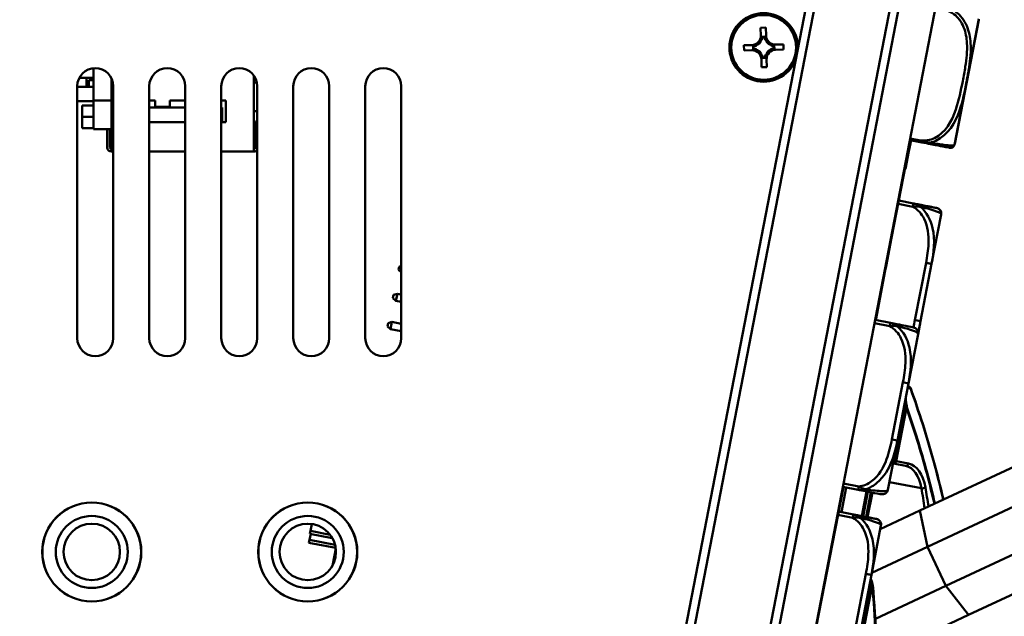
# Model space of a CAD drawing. Header units: inches. Extents: x 8.7 to 68.4, y -2.3 to 39.9.
# Tile 9 of 118: x 15.7 to 19.1, y 13.6 to 15.7. Entities that reach past the tile are written whole.
import ezdxf

# ---------------------------------------------------------------- set-up
doc = ezdxf.new("R2010")
doc.units = ezdxf.units.IN
doc.header["$MEASUREMENT"] = 0
for name, color, linetype, lineweight in [('Dimensions(ROSSANSI)', 7, 'Continuous', 25), ('Visible Edges(ROSSANSI)', 7, 'Continuous', 50), ('Visible Tangent Edges(ROSSANSI)', 7, 'Continuous', 50)]:
    doc.layers.add(name, color=color, linetype=linetype, lineweight=lineweight)
doc.styles.add('DEFAULT-ROSSANSI', font='arial.ttf')
doc.dimstyles.new('DEFAULT-ROSSANSI', dxfattribs={"dimtxt": 1, "dimasz": 0.098425, "dimexe": 0.125, "dimexo": 0.0625, "dimgap": 0.031496, "dimtad": 0, "dimtih": 1, "dimtoh": 1, "dimrnd": 1e-08, "dimzin": 0, "dimdsep": 46, "dimtxsty": 'DEFAULT-ROSSANSI', "dimcen": 0.09, "dimdle": 0.393701, "dimclrd": 7, "dimclre": 7, "dimclrt": 179, "dimadec": 0, "dimazin": 0, "dimtfac": 1, "dimtofl": 0, "dimtmove": 0, "dimatfit": 3, "dimfxl": 1, "dimtolj": 1, "dimtzin": 0, "dimlwd": 25, "dimlwe": 25, "dimarcsym": 0})

# ---------------------------------------------------------------- blocks, each defined once
blk = doc.blocks.new('*D6')
at = {"layer": 'Defpoints', "color": 0}
for p in [(20.9246, 20.8161), (17.7602, 10.1056), (24.8549, 7.1014)]:
    blk.add_point(p, dxfattribs=at)
at = {"layer": 'Dimensions(ROSSANSI)', "color": 7, "lineweight": 25}
for p, q in [((20.9822, 20.7918), (29.2969, 17.2709)), ((29.1434, 17.229), (26.5661, 11.1426)), ((17.8178, 10.0812), (24.97, 7.0527)), ((24.8933, 7.192), (25.9967, 9.7979))]:
    blk.add_line(p, q, dxfattribs=at)
at = {"layer": 'Dimensions(ROSSANSI)', "color": 7}
for points in [[(29.1283, 17.2354), (29.1585, 17.2226), (29.1818, 17.3197)], [(24.8782, 7.1984), (24.9084, 7.1857), (24.8549, 7.1014)]]:
    blk.add_solid(points, dxfattribs=at)
at = {"layer": 'Dimensions(ROSSANSI)', "color": 179, "lineweight": 25, "insert": (22.3247, 11.1112), "char_height": 1, "attachment_point": 1, "style": 'DEFAULT-ROSSANSI'}
blk.add_mtext('\\A1;11.10 [281.9]', dxfattribs=at)
blk = doc.blocks.new('*D9')
at = {"layer": 'Defpoints', "color": 0}
for p in [(15.4229, 20.5316), (17.8599, 10.2919), (16.4954, 6.068), (15.4229, -2.3042)]:
    blk.add_point(p, dxfattribs=at)
at = {"layer": 'Dimensions(ROSSANSI)', "color": 7, "lineweight": 25}
for p, q in [((15.4229, 20.4691), (15.4229, 6.0114)), ((17.848, 10.2305), (17.0025, 5.86))]:
    blk.add_line(p, q, dxfattribs=at)
for start, end in [(90, 91.49163), (79.71813, 89.33187)]:
    blk.add_arc((15.4229, -2.3042), 8.4406, start, end, dxfattribs=at)
at = {"layer": 'Dimensions(ROSSANSI)', "color": 7}
for points in [[(15.5212, 6.1194), (15.5214, 6.1523), (15.4229, 6.1364)], [(16.9325, 6.017), (16.9264, 5.9848), (17.0262, 5.9827)]]:
    blk.add_solid(points, dxfattribs=at)
at = {"layer": 'Dimensions(ROSSANSI)', "color": 179, "lineweight": 25, "insert": (13.304, 6.5549), "char_height": 1, "attachment_point": 1, "style": 'DEFAULT-ROSSANSI'}
blk.add_mtext('\\A1;11°', dxfattribs=at)
blk = doc.blocks.new('*D10')
at = {"layer": 'Defpoints', "color": 0}
for p in [(20.6144, 26.8005), (20.8459, 20.6303), (15.4229, 20.5316), (15.4229, 7.8234)]:
    blk.add_point(p, dxfattribs=at)
at = {"layer": 'Dimensions(ROSSANSI)', "color": 7, "lineweight": 25}
for p, q in [((15.4229, 20.5941), (15.4229, 27.6228)), ((20.8703, 20.6879), (23.1432, 26.0556))]:
    blk.add_line(p, q, dxfattribs=at)
for start, end in [(81.54403, 89.71337), (67.33663, 75.47329)]:
    blk.add_arc((15.4229, 7.8234), 19.6744, start, end, dxfattribs=at)
at = {"layer": 'Dimensions(ROSSANSI)', "color": 7}
for points in [[(15.5213, 27.4811), (15.5214, 27.5139), (15.4229, 27.4978)], [(23.0101, 25.9937), (22.9974, 25.9635), (23.0945, 25.9405)]]:
    blk.add_solid(points, dxfattribs=at)
at = {"layer": 'Dimensions(ROSSANSI)', "color": 179, "lineweight": 25, "insert": (18.3475, 27.6154), "char_height": 1, "attachment_point": 1, "style": 'DEFAULT-ROSSANSI'}
blk.add_mtext('\\A1;23°', dxfattribs=at)

msp = doc.modelspace()

# ---------------------------------------------------------------- linework, layer by layer
at = {"layer": 'Visible Edges(ROSSANSI)'}
for p, q in [((17.7372, 10.3156), (18.8961, 16.3055)), ((17.8599, 10.2919), (19.0188, 16.2818)), ((18.5623, 16.2542), (17.795, 12.2888)), ((17.8302, 12.3125), (18.586, 16.2191)), ((18.8393, 16.1701), (18.0835, 12.2635)), ((18.9749, 15.2387), (19.0584, 15.6701)), ((18.3012, 15.6421), (18.3192, 15.6426)), ((18.3019, 15.6146), (18.3012, 15.6421)), ((18.3192, 15.6426), (18.3199, 15.6151)), ((18.3044, 15.5987), (18.3022, 15.5987)), ((18.316, 15.6108), (18.3059, 15.6106)), ((18.3147, 15.6093), (18.3072, 15.6091)), ((18.3202, 15.5991), (18.3181, 15.5991)), ((18.2431, 15.5813), (18.2706, 15.5819)), ((18.2435, 15.5633), (18.2431, 15.5813)), ((18.271, 15.5639), (18.2435, 15.5633)), ((18.2748, 15.5781), (18.2751, 15.5679)), ((18.2764, 15.5768), (18.2766, 15.5693)), ((18.2866, 15.5823), (18.2866, 15.5801)), ((18.2869, 15.5664), (18.287, 15.5643)), ((18.3367, 15.5813), (18.3366, 15.5835)), ((18.3371, 15.5655), (18.337, 15.5676)), ((18.3472, 15.5709), (18.347, 15.5784)), ((18.3488, 15.5696), (18.3485, 15.5798)), ((18.3526, 15.5838), (18.3801, 15.5845)), ((18.3805, 15.5665), (18.353, 15.5658)), ((18.3801, 15.5845), (18.3805, 15.5665)), ((18.3034, 15.5486), (18.3055, 15.5487)), ((18.3044, 15.5052), (18.3038, 15.5327)), ((18.3076, 15.5369), (18.3178, 15.5371)), ((18.3089, 15.5385), (18.3164, 15.5387)), ((18.3193, 15.549), (18.3214, 15.549)), ((18.3218, 15.5331), (18.3224, 15.5056)), ((15.9849, 15.39), (15.9849, 15.5014)), ((18.3224, 15.5056), (18.3044, 15.5052)), ((15.9849, 15.4685), (15.9359, 15.4685)), ((15.9609, 15.4685), (15.9609, 15.4369)), ((15.9849, 15.46), (15.9689, 15.46)), ((15.9689, 15.46), (15.9689, 15.4369)), ((16.0469, 15.4673), (16.0469, 15.39)), ((16.5419, 15.2119), (16.5419, 15.4756)), ((16.5419, 15.4525), (16.5522, 15.4525)), ((15.9286, 15.4392), (15.9286, 14.5642)), ((15.9849, 15.4369), (15.9286, 15.4369)), ((16.0536, 15.4369), (16.0469, 15.4369)), ((16.0536, 14.5642), (16.0536, 15.4392)), ((16.1786, 15.4392), (16.1786, 14.5642)), ((16.3036, 14.5642), (16.3036, 15.4392)), ((16.4286, 15.4392), (16.4286, 14.5642)), ((16.5536, 14.5642), (16.5536, 15.4392)), ((16.6786, 15.4392), (16.6786, 14.5642)), ((16.8036, 14.5642), (16.8036, 15.4392)), ((16.9286, 15.4392), (16.9286, 14.5642)), ((17.0536, 14.5642), (17.0536, 15.4392)), ((15.9286, 15.3869), (15.9849, 15.3869)), ((15.9849, 15.29), (15.9849, 15.39)), ((16.0469, 15.39), (15.9849, 15.39)), ((16.0469, 15.39), (16.0469, 15.29)), ((16.0469, 15.3869), (16.0536, 15.3869)), ((16.1786, 15.3897), (16.1994, 15.3897)), ((16.1994, 15.3897), (16.1994, 15.3672)), ((16.2494, 15.3672), (16.2494, 15.3897)), ((16.2494, 15.3897), (16.3036, 15.3897)), ((16.4286, 15.3897), (16.4439, 15.3897)), ((16.4439, 15.3897), (16.4439, 15.3147)), ((15.9455, 15.3727), (15.9455, 15.3717)), ((15.9849, 15.3727), (15.9455, 15.3727)), ((15.9455, 15.3717), (15.9455, 15.3323)), ((15.9849, 15.3717), (15.9455, 15.3717)), ((16.3036, 15.3647), (16.1786, 15.3647)), ((16.1994, 15.3672), (16.2494, 15.3672)), ((16.4319, 15.3647), (16.4286, 15.3647)), ((16.4319, 15.3147), (16.4319, 15.3647)), ((16.5419, 15.3525), (16.5536, 15.3525)), ((15.9455, 15.2929), (15.9455, 15.3323)), ((15.9455, 15.3323), (15.9849, 15.3323)), ((16.5536, 15.3167), (16.5469, 15.3167)), ((16.5469, 15.3167), (16.5469, 15.2267)), ((15.9849, 15.2929), (15.9455, 15.2929)), ((16.0469, 15.29), (15.9849, 15.29)), ((16.0321, 15.29), (16.0321, 15.2267)), ((16.0419, 15.2267), (16.0419, 15.29)), ((16.0469, 15.2119), (16.0469, 15.29)), ((16.1786, 15.3147), (16.3036, 15.3147)), ((16.4286, 15.3147), (16.4319, 15.3147)), ((16.4439, 15.3147), (16.4319, 15.3147)), ((18.8215, 15.2516), (18.756, 14.9131)), ((18.8196, 15.2519), (18.8549, 15.2451)), ((18.8163, 15.2138), (18.8044, 15.1524)), ((18.8143, 15.2142), (18.8163, 15.2138)), ((18.8215, 15.2407), (18.8163, 15.2138)), ((18.8195, 15.2411), (18.8215, 15.2407)), ((16.0536, 15.2119), (16.0469, 15.2119)), ((16.1786, 15.2119), (16.3036, 15.2119)), ((16.4286, 15.2119), (16.5419, 15.2119)), ((18.8022, 15.1517), (18.8042, 15.1514)), ((18.8024, 15.1528), (18.8044, 15.1524)), ((18.7809, 15.0418), (18.8324, 15.0318)), ((18.9123, 15.0163), (18.9123, 15.0163)), ((18.8948, 14.822), (18.9279, 14.9933)), ((18.7558, 14.9121), (18.7368, 14.8139)), ((18.7539, 14.9124), (18.7558, 14.9121)), ((18.754, 14.913), (18.756, 14.9127)), ((18.754, 14.913), (18.7559, 14.9126)), ((18.7541, 14.9135), (18.756, 14.9131)), ((17.0437, 14.8014), (17.0458, 14.8124)), ((17.0536, 14.8151), (17.0458, 14.8124)), ((18.7368, 14.8139), (18.7341, 14.7994)), ((18.7349, 14.8143), (18.7368, 14.8139)), ((18.8564, 14.6234), (18.8948, 14.822)), ((17.0437, 14.8014), (17.0536, 14.7928)), ((18.7341, 14.7994), (18.7007, 14.6271)), ((18.7321, 14.7998), (18.7341, 14.7994)), ((17.0246, 14.7028), (17.0247, 14.7033)), ((17.035, 14.6937), (17.0246, 14.7028)), ((17.0247, 14.7033), (17.0268, 14.7142)), ((17.0247, 14.7033), (17.0351, 14.6942)), ((17.0399, 14.7187), (17.0268, 14.7142)), ((17.0399, 14.7187), (17.0351, 14.6942)), ((17.0399, 14.7187), (17.0536, 14.7161)), ((17.0351, 14.6942), (17.035, 14.6937)), ((17.035, 14.6937), (17.0536, 14.6901)), ((17.0351, 14.6942), (17.0536, 14.6906)), ((17.0057, 14.6051), (17.0078, 14.616)), ((17.0057, 14.6051), (17.0161, 14.596)), ((17.0209, 14.6206), (17.0078, 14.616)), ((17.0209, 14.6206), (17.0161, 14.596)), ((17.0209, 14.6206), (17.0536, 14.6142)), ((18.7522, 14.6171), (18.6987, 14.6275)), ((18.8477, 14.5786), (18.8564, 14.6234)), ((17.0161, 14.596), (17.0536, 14.5888)), ((18.8145, 14.4073), (18.8477, 14.5786)), ((18.7761, 14.2087), (18.8145, 14.4073)), ((18.743, 14.0374), (18.7761, 14.2087)), ((19.2684, 14.1591), (18.8536, 13.9653)), ((18.7607, 14.129), (18.762, 14.1288)), ((18.762, 14.1288), (18.8044, 14.1206)), ((18.5885, 14.0473), (18.4272, 13.2133)), ((18.5866, 14.0477), (18.64, 14.0373)), ((18.6726, 13.9423), (18.6893, 14.0278)), ((19.3213, 14.0459), (18.8809, 13.8401)), ((18.572, 13.9618), (18.6234, 13.9518)), ((18.7166, 13.9013), (18.8536, 13.9653)), ((16.7379, 13.8949), (16.7425, 13.9187)), ((18.7034, 13.9364), (18.7034, 13.9364)), ((16.7348, 13.8633), (16.7389, 13.8846)), ((16.736, 13.8851), (16.7379, 13.8949)), ((16.736, 13.8851), (16.814, 13.87)), ((16.7379, 13.8949), (16.8062, 13.8817)), ((18.6858, 13.742), (18.719, 13.9133)), ((19.3848, 13.91), (18.9444, 13.7042)), ((16.7329, 13.8535), (16.7348, 13.8633)), ((16.7329, 13.8535), (16.8258, 13.8356)), ((16.7348, 13.8633), (16.8236, 13.8462)), ((16.8143, 13.7739), (16.826, 13.8341)), ((18.6873, 13.7496), (18.8809, 13.8401)), ((19.4377, 13.7968), (19.023, 13.6029)), ((18.6474, 13.5434), (18.6858, 13.742)), ((18.6995, 13.5897), (18.9444, 13.7042)), ((18.7046, 13.4541), (19.023, 13.6029))]:
    msp.add_line(p, q, dxfattribs=at)
for centre, radius in [((18.3118, 15.5739), 0.1125), ((15.9788, 13.8217), 0.172), ((15.9788, 13.8217), 0.1715), ((16.7288, 13.8217), 0.172), ((16.7288, 13.8217), 0.1715), ((15.9788, 13.8217), 0.125), ((15.9788, 13.8217), 0.098), ((16.7288, 13.8217), 0.125), ((16.7288, 13.8217), 0.098)]:
    msp.add_circle(centre, radius, dxfattribs=at)
for centre, radius, start, end in [((18.3118, 15.5739), 0.119, 0.4383, 337.6617), ((18.2699, 15.6139), 0.032, 271.34, 1.34), ((18.2699, 15.6139), 0.0377, 303.2247, 329.4553), ((18.2699, 15.6139), 0.0377, 336.2976, 352.6617), ((18.3518, 15.6158), 0.0377, 190.0183, 206.3824), ((18.3518, 15.6158), 0.032, 181.34, 271.34), ((18.3518, 15.6158), 0.0377, 213.2247, 239.4553), ((18.2718, 15.5319), 0.032, 1.34, 91.34), ((18.2699, 15.6139), 0.0377, 280.0183, 296.3824), ((18.2718, 15.5319), 0.0377, 66.2976, 82.6617), ((18.2718, 15.5319), 0.0377, 33.2247, 59.4553), ((18.3538, 15.5338), 0.0377, 123.2247, 149.4553), ((18.3538, 15.5338), 0.032, 91.34, 181.34), ((18.3518, 15.6158), 0.0377, 246.2976, 262.6617), ((18.3538, 15.5338), 0.0377, 100.0183, 116.3824), ((18.2718, 15.5319), 0.0377, 10.0183, 26.3824), ((18.3538, 15.5338), 0.0377, 156.2976, 172.6617), ((15.9911, 15.4392), 0.0625, 0, 180), ((16.2411, 15.4392), 0.0625, 0, 180), ((16.4911, 15.4392), 0.0625, 0, 180), ((16.7411, 15.4392), 0.0625, 0, 180), ((16.9911, 15.4392), 0.0625, 0, 180), ((16.0469, 15.2267), 0.0148, 180, 270), ((16.0469, 15.2267), 0.005, 180, 270), ((16.5419, 15.2267), 0.005, 270, 0), ((16.5419, 15.2267), 0.0148, 270, 322.2361), ((18.9606, 15.2387), 0.0138, 259.05, 342.5965), ((18.8555, 15.2716), 0.124, 342.5965, 343.178), ((18.9459, 15.2443), 0.0295, 343.178, 349.05), ((18.9086, 14.997), 0.0197, 349.05, 79.05), ((18.9086, 14.997), 0.0197, 349.05, 79.05), ((18.8284, 14.5823), 0.0197, 349.05, 79.05), ((15.9911, 14.5642), 0.0625, 180, 0), ((16.2411, 14.5642), 0.0625, 180, 0), ((16.4911, 14.5642), 0.0625, 180, 0), ((16.7411, 14.5642), 0.0625, 180, 0), ((16.9911, 14.5642), 0.0625, 180, 0), ((18.8129, 14.3859), 0.01, 19.8373, 49.6816), ((18.7237, 14.0412), 0.0197, 259.05, 349.05), ((18.6996, 13.917), 0.0197, 349.05, 79.05), ((18.6996, 13.917), 0.0197, 349.05, 79.05), ((18.6803, 13.7068), 0.01, 5.553, 17.157)]:
    msp.add_arc(centre, radius, start, end, dxfattribs=at)
for centre, major_axis, start_param, end_param in [((18.27, 15.6092), (-0.0008, 0.0362), 4.397645, 4.728932), ((18.352, 15.6111), (0.0008, -0.0362), 4.695846, 5.027133), ((18.2746, 15.614), (0.0362, 0.0008), 4.695846, 5.027133), ((18.2765, 15.532), (-0.0362, -0.0008), 4.397645, 4.728932), ((18.3471, 15.6157), (0.0362, 0.0008), 4.397645, 4.728932), ((18.349, 15.5337), (-0.0362, -0.0008), 4.695846, 5.027133), ((18.2717, 15.5367), (-0.0008, 0.0362), 4.695846, 5.027133), ((18.3536, 15.5386), (0.0008, -0.0362), 4.397645, 4.728932)]:
    msp.add_ellipse(centre, major_axis=major_axis, ratio=0.9914, start_param=start_param, end_param=end_param, dxfattribs=at)
for points in [[(18.3023, 15.5947), (18.3021, 15.6055), (18.3019, 15.6146)], [(18.3199, 15.6151), (18.3201, 15.6059), (18.3203, 15.5952)], [(18.2706, 15.5819), (18.2798, 15.5821), (18.2905, 15.5824)], [(18.2909, 15.5644), (18.2802, 15.5641), (18.271, 15.5639)], [(18.3327, 15.5834), (18.3435, 15.5836), (18.3526, 15.5838)], [(18.353, 15.5658), (18.3439, 15.5656), (18.3331, 15.5654)], [(18.3038, 15.5327), (18.3036, 15.5418), (18.3033, 15.5526)], [(18.3213, 15.553), (18.3216, 15.5422), (18.3218, 15.5331)]]:
    msp.add_rational_spline(points, [1, 1.0434797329, 1], degree=2, dxfattribs=at)
for points, degree in [([(18.3059, 15.6106), (18.3065, 15.6099), (18.3072, 15.6091)], 2), ([(18.316, 15.6108), (18.3154, 15.6101), (18.3147, 15.6093)], 2), ([(18.2748, 15.5781), (18.2756, 15.5774), (18.2764, 15.5768)], 2), ([(18.2751, 15.5679), (18.2758, 15.5686), (18.2766, 15.5693)], 2), ([(18.3485, 15.5798), (18.3478, 15.5791), (18.347, 15.5784)], 2), ([(18.3488, 15.5696), (18.348, 15.5703), (18.3472, 15.5709)], 2), ([(18.3076, 15.5369), (18.3082, 15.5377), (18.3089, 15.5385)], 2), ([(18.3178, 15.5371), (18.3171, 15.5379), (18.3164, 15.5387)], 2), ([(18.8235, 15.2512), (18.8223, 15.2452), (18.8215, 15.2407)], 2), ([(18.8044, 15.1524), (18.8043, 15.1518), (18.8042, 15.1514)], 2), ([(18.7559, 14.9124), (18.7559, 14.9123), (18.7558, 14.9121)], 2), ([(18.756, 14.9127), (18.756, 14.9126), (18.7559, 14.9126)], 2), ([(18.7559, 14.9126), (18.7559, 14.9125), (18.7559, 14.9124)], 2), ([(18.756, 14.9131), (18.756, 14.9129), (18.756, 14.9127)], 2), ([(18.6899, 13.7098), (18.6878, 13.7165), (18.6857, 13.7233), (18.6835, 13.7301)], 3)]:
    msp.add_open_spline(points, degree=degree, dxfattribs=at)
for points, knots in [([(18.8549, 15.2451), (18.8651, 15.2431), (18.8753, 15.2412), (18.8845, 15.2394), (18.9015, 15.2361), (18.9157, 15.2333), (18.9261, 15.2313), (18.9364, 15.2293), (18.9432, 15.228), (18.9478, 15.2271), (18.9542, 15.2259), (18.9563, 15.2255), (18.9572, 15.2253), (18.9579, 15.2252), (18.958, 15.2252), (18.958, 15.2251)], [0.3257308, 0.3257308, 0.3257308, 0.3257308, 0.4047738, 0.4047738, 0.4047738, 0.5505317, 0.5505317, 0.5505317, 0.6962896, 0.6962896, 0.6962896, 0.9025977, 0.9025977, 0.9025977, 1.0315402, 1.0315402, 1.0315402, 1.0315402]), ([(18.9279, 14.9933), (18.9283, 14.9953), (18.9284, 14.9975), (18.9279, 15.0014), (18.9273, 15.0032), (18.9259, 15.0066), (18.925, 15.008), (18.9229, 15.0107), (18.9218, 15.0116), (18.9194, 15.0136), (18.9185, 15.0141), (18.9159, 15.0154), (18.9154, 15.0155), (18.914, 15.016), (18.9138, 15.016), (18.9131, 15.0162), (18.913, 15.0162), (18.9128, 15.0163), (18.9127, 15.0163), (18.9126, 15.0163), (18.9126, 15.0163), (18.9126, 15.0163), (18.9125, 15.0163), (18.9125, 15.0163), (18.9125, 15.0163), (18.9124, 15.0163), (18.9124, 15.0163), (18.9123, 15.0163), (18.9123, 15.0163), (18.9122, 15.0164), (18.9118, 15.0164), (18.9093, 15.0169), (18.9073, 15.0173), (18.9007, 15.0186), (18.8961, 15.0195), (18.8865, 15.0213), (18.8829, 15.022), (18.8712, 15.0243), (18.8619, 15.0261), (18.8453, 15.0293), (18.8389, 15.0305), (18.8324, 15.0318)], [0.2569517, 0.2569517, 0.2569517, 0.2569517, 0.2569554, 0.2569554, 0.2569595, 0.2569595, 0.2569648, 0.2569648, 0.2569733, 0.2569733, 0.2569899, 0.2569899, 0.2570339, 0.2570339, 0.2571284, 0.2571284, 0.2573526, 0.2573526, 0.2575999, 0.2575999, 0.2578178, 0.2578178, 0.2581049, 0.2581049, 0.2586117, 0.2586117, 0.2599419, 0.2599419, 0.2674886, 0.2674886, 0.3754627, 0.3754627, 0.4834368, 0.4834368, 0.5914108, 0.5914108, 0.6453978, 0.6453978, 0.7437313, 0.7437313, 0.796822, 0.796822, 0.796822, 0.796822]), ([(18.8321, 14.6017), (18.8317, 14.6017), (18.8312, 14.6018), (18.8274, 14.6026), (18.8223, 14.6036), (18.812, 14.6055), (18.7914, 14.6095), (18.7808, 14.6116), (18.7674, 14.6142), (18.7522, 14.6171)], [0.2569537, 0.2569537, 0.2569537, 0.2569537, 0.4371919, 0.4371919, 0.4371919, 0.6739428, 0.6739428, 0.6739428, 0.7963818, 0.7963818, 0.7963818, 0.7963818]), ([(18.8194, 14.3935), (18.8174, 14.3952), (18.8154, 14.3969), (18.8132, 14.3987), (18.8131, 14.3988), (18.8129, 14.399)], [0.00912185, 0.00912185, 0.00912185, 0.00912185, 0.05706073, 0.05706073, 0.06071324, 0.06071324, 0.06071324, 0.06071324]), ([(18.9357, 14.0036), (18.9251, 14.0498), (18.9136, 14.0952), (18.8778, 14.226), (18.8512, 14.3091), (18.8223, 14.3893)], [8.870614, 8.870614, 8.870614, 8.870614, 9.290097, 9.290097, 10.101724, 10.101724, 10.101724, 10.101724]), ([(18.64, 14.0373), (18.6579, 14.0339), (18.6734, 14.0309), (18.6849, 14.0286), (18.7026, 14.0252), (18.7114, 14.0235), (18.7158, 14.0227), (18.7191, 14.022), (18.7196, 14.0219), (18.7199, 14.0219)], [-0.7968224, -0.7968224, -0.7968224, -0.7968224, -0.6514613, -0.6514613, -0.6514613, -0.427691, -0.427691, -0.427691, -0.2569517, -0.2569517, -0.2569517, -0.2569517]), ([(18.719, 13.9133), (18.7194, 13.9154), (18.7194, 13.9175), (18.7189, 13.9215), (18.7184, 13.9233), (18.7169, 13.9267), (18.716, 13.928), (18.7139, 13.9308), (18.7129, 13.9317), (18.7104, 13.9337), (18.7095, 13.9341), (18.7069, 13.9354), (18.7065, 13.9355), (18.705, 13.936), (18.7048, 13.936), (18.7041, 13.9362), (18.704, 13.9362), (18.7038, 13.9363), (18.7038, 13.9363), (18.7037, 13.9363), (18.7037, 13.9363), (18.7036, 13.9363), (18.7036, 13.9363), (18.7035, 13.9363), (18.7035, 13.9363), (18.7035, 13.9364), (18.7035, 13.9364), (18.7034, 13.9364), (18.7034, 13.9364), (18.7032, 13.9364), (18.7029, 13.9365), (18.7004, 13.937), (18.6984, 13.9373), (18.6918, 13.9386), (18.6872, 13.9395), (18.6776, 13.9414), (18.6739, 13.9421), (18.6622, 13.9443), (18.653, 13.9461), (18.6363, 13.9494), (18.63, 13.9506), (18.6234, 13.9518)], [0.2569517, 0.2569517, 0.2569517, 0.2569517, 0.2569554, 0.2569554, 0.2569595, 0.2569595, 0.2569648, 0.2569648, 0.2569733, 0.2569733, 0.2569899, 0.2569899, 0.2570339, 0.2570339, 0.2571284, 0.2571284, 0.2573526, 0.2573526, 0.2575999, 0.2575999, 0.2578178, 0.2578178, 0.2581049, 0.2581049, 0.2586117, 0.2586117, 0.2599419, 0.2599419, 0.2674886, 0.2674886, 0.3754627, 0.3754627, 0.4834368, 0.4834368, 0.5914108, 0.5914108, 0.6453978, 0.6453978, 0.7437313, 0.7437313, 0.796822, 0.796822, 0.796822, 0.796822]), ([(18.3063, 11.7229), (18.3658, 11.8376), (18.4199, 11.9598), (18.5153, 12.215), (18.5566, 12.3478), (18.6246, 12.6191), (18.6514, 12.7575), (18.6894, 13.0346), (18.7007, 13.1733), (18.7074, 13.4456), (18.7028, 13.5792), (18.6903, 13.7078)], [1.0802358, 1.0802358, 1.0802358, 1.0802358, 1.27646, 1.27646, 1.4726842, 1.4726842, 1.6689084, 1.6689084, 1.8651326, 1.8651326, 2.0613568, 2.0613568, 2.0613568, 2.0613568])]:
    msp.add_open_spline(points, degree=3, knots=knots, dxfattribs=at)
at = {"layer": 'Visible Tangent Edges(ROSSANSI)'}
for p, q in [((18.9742, 15.2358), (19.0588, 15.6731)), ((18.856, 15.2509), (18.8207, 15.2577)), ((18.8549, 15.2451), (18.856, 15.2509)), ((18.7787, 15.0302), (18.8301, 15.0202)), ((18.8324, 15.0318), (18.7809, 15.0418)), ((18.8301, 15.0202), (18.8324, 15.0318)), ((18.754, 14.9128), (18.7559, 14.9124)), ((18.8755, 14.8258), (18.837, 14.6271)), ((18.6965, 14.6159), (18.7499, 14.6055)), ((18.7499, 14.6055), (18.7522, 14.6171)), ((18.7952, 14.4111), (18.7568, 14.2125)), ((18.7952, 14.4111), (18.8145, 14.4073)), ((18.8043, 14.3225), (18.7685, 14.1377)), ((18.772, 14.137), (18.8078, 14.3219)), ((18.8078, 14.3219), (18.8043, 14.3225)), ((18.7568, 14.2125), (18.7761, 14.2087)), ((18.7685, 14.1377), (18.7626, 14.1388)), ((18.7685, 14.1377), (18.772, 14.137)), ((18.8145, 14.1288), (18.772, 14.137)), ((18.6422, 14.0489), (18.5888, 14.0593)), ((18.8595, 14.0427), (18.7482, 14.0642)), ((18.5818, 13.9599), (18.5983, 14.0454)), ((18.64, 14.0373), (18.6422, 14.0489)), ((18.6685, 14.0318), (18.652, 13.9463)), ((18.6566, 13.9454), (18.6732, 14.0309)), ((18.6841, 14.0288), (18.6674, 13.9433)), ((18.5697, 13.9502), (18.6212, 13.9402)), ((18.6234, 13.9518), (18.572, 13.9618)), ((18.6212, 13.9402), (18.6234, 13.9518)), ((18.8536, 13.9653), (18.8809, 13.8401)), ((18.8809, 13.8401), (18.9444, 13.7042)), ((18.6665, 13.7458), (18.6281, 13.5472)), ((18.685, 13.7059), (18.302, 11.7267)), ((18.3056, 11.726), (18.6885, 13.7052)), ((18.6885, 13.7052), (18.685, 13.7059)), ((18.9444, 13.7042), (19.023, 13.6029))]:
    msp.add_line(p, q, dxfattribs=at)
msp.add_arc((16.6406, 13.0748), 2.1395, 17.157, 17.4969, dxfattribs=at)
for centre, major_axis, ratio, start_param, end_param in [((18.8755, 14.8258), (0.0193, -0.0037), 0.00001, 4.71239, 6.283187), ((18.837, 14.6271), (0.0193, -0.0037), 0.00001, 4.712389, 6.283185), ((18.8129, 14.3859), (0.00647, 0.00762), 0.90902, 5.472256, 6.283185), ((18.8129, 14.3859), (0.00941, 0.00339), 0.603716, 5.894502, 6.283185), ((18.7996, 14.3234), (0.00988, 0.00154), 0.178388, 5.172401, 5.975275), ((18.7996, 14.3234), (0.00944, 0.00329), 0.60209, 5.515127, 5.900415), ((18.7639, 14.1386), (-0.0019, -0.00982), 0.471858, 0, 1.570796), ((18.7639, 14.1386), (-0.0019, -0.00982), 0.83205, 0, 1.570796), ((18.8063, 14.1304), (-0.0019, -0.00982), 0.83205, 0, 1.570796), ((18.7759, 13.9733), (0.0285, 0.1473), 0.5547, 5.306788, 6.283185), ((18.7841, 13.9717), (0.0304, 0.1571), 0.5547, 5.306788, 6.283185), ((18.8651, 14.0473), (0.00986, 0.00167), 0.465957, 4.0348, 5.605596), ((17.4938, 12.9097), (-0.4653, -2.4049), 0.5547, 2.13295, 2.165195), ((17.5019, 12.9081), (0.4672, 2.4148), 0.5547, 5.276124, 5.306788), ((18.6665, 13.7458), (0.0193, -0.0037), 0.00001, 4.71239, 6.283187), ((18.6803, 13.7068), (0.00955, 0.00295), 0.244484, 5.141663, 6.283185), ((17.4692, 12.9144), (-0.4064, -2.1006), 0.5547, 1.080236, 2.061357), ((18.6803, 13.7068), (0.00995, 0.00097), 0.391996, 5.635983, 6.283185)]:
    msp.add_ellipse(centre, major_axis=major_axis, ratio=ratio, start_param=start_param, end_param=end_param, dxfattribs=at)
for points, knots in [([(18.9435, 15.7031), (18.9536, 15.7006), (18.9633, 15.696), (18.9717, 15.6898), (18.9872, 15.6786), (18.9987, 15.6622), (19.006, 15.6443), (19.0133, 15.6265), (19.0166, 15.6073), (19.0176, 15.5881), (19.019, 15.561), (19.0159, 15.5338), (19.0118, 15.5071), (19.0092, 15.4903), (19.0061, 15.4737), (19.0029, 15.4571), (18.9965, 15.4238), (18.9898, 15.3906), (18.9789, 15.3584), (18.9653, 15.3183), (18.9431, 15.2778), (18.9048, 15.2592), (18.8897, 15.2519), (18.8725, 15.2487), (18.856, 15.2509)], [0.325731, 0.325731, 0.325731, 0.325731, 0.404774, 0.404774, 0.404774, 0.550532, 0.550532, 0.550532, 0.69629, 0.69629, 0.69629, 0.902598, 0.902598, 0.902598, 1.03154, 1.03154, 1.03154, 1.289425, 1.289425, 1.289425, 1.610774, 1.610774, 1.610774, 1.73735, 1.73735, 1.73735, 1.73735]), ([(18.89, 15.2429), (18.8967, 15.2445), (18.9032, 15.2468), (18.9094, 15.2497), (18.9523, 15.2695), (18.9768, 15.3127), (18.9914, 15.3542), (19.0031, 15.3875), (19.0099, 15.421), (19.0163, 15.4545), (19.0196, 15.4712), (19.0226, 15.488), (19.0252, 15.505), (19.0293, 15.5322), (19.0323, 15.5602), (19.0303, 15.5888), (19.0289, 15.609), (19.025, 15.6295), (19.0166, 15.6487), (19.0083, 15.6678), (18.9953, 15.6855), (18.978, 15.6979)], [-1.657319, -1.657319, -1.657319, -1.657319, -1.610774, -1.610774, -1.610774, -1.289425, -1.289425, -1.289425, -1.03154, -1.03154, -1.03154, -0.902598, -0.902598, -0.902598, -0.69629, -0.69629, -0.69629, -0.550532, -0.550532, -0.550532, -0.405761, -0.405761, -0.405761, -0.405761]), ([(18.89, 15.2429), (18.888, 15.2431), (18.8859, 15.2434), (18.8815, 15.2442), (18.8792, 15.2447), (18.8754, 15.2456), (18.874, 15.246), (18.8719, 15.2465), (18.8712, 15.2467), (18.8693, 15.2472), (18.8682, 15.2476), (18.8653, 15.2484), (18.8636, 15.2489), (18.8599, 15.2499), (18.8579, 15.2504), (18.856, 15.2509)], [-0.00026741, -0.00026741, -0.00026741, -0.00026741, 0.01456352, 0.01456352, 0.03151317, 0.03151317, 0.04210669, 0.04210669, 0.04740346, 0.04740346, 0.05587828, 0.05587828, 0.06943799, 0.06943799, 0.0844808, 0.0844808, 0.0844808, 0.0844808]), ([(18.8549, 15.2451), (18.8568, 15.2447), (18.8588, 15.2443), (18.8625, 15.2437), (18.8643, 15.2434), (18.8673, 15.2429), (18.8685, 15.2428), (18.8703, 15.2426), (18.8711, 15.2425), (18.8733, 15.2423), (18.8748, 15.2422), (18.8787, 15.242), (18.8811, 15.2421), (18.8857, 15.2423), (18.8879, 15.2426), (18.89, 15.2429)], [-0.0844808, -0.0844808, -0.0844808, -0.0844808, -0.06943799, -0.06943799, -0.05587828, -0.05587828, -0.04740346, -0.04740346, -0.04210669, -0.04210669, -0.03151317, -0.03151317, -0.01456352, -0.01456352, 0.00026741, 0.00026741, 0.00026741, 0.00026741]), ([(18.9738, 15.2346), (18.9738, 15.2346), (18.9736, 15.2344), (18.9728, 15.2341), (18.9716, 15.2336), (18.969, 15.233), (18.9615, 15.2332), (18.9563, 15.2334), (18.9485, 15.234), (18.9367, 15.2356), (18.925, 15.2371), (18.9091, 15.2396), (18.89, 15.2429)], [-1.0315402, -1.0315402, -1.0315402, -1.0315402, -0.9025977, -0.9025977, -0.9025977, -0.6962896, -0.6962896, -0.6962896, -0.5505317, -0.5505317, -0.5505317, -0.4057611, -0.4057611, -0.4057611, -0.4057611]), ([(18.8301, 15.0202), (18.8316, 15.0205), (18.8331, 15.0207), (18.836, 15.021), (18.8374, 15.0212), (18.8397, 15.0213), (18.8405, 15.0214), (18.842, 15.0214), (18.8425, 15.0214), (18.8441, 15.0214), (18.8452, 15.0214), (18.848, 15.0213), (18.8497, 15.0212), (18.8529, 15.0208), (18.8544, 15.0206), (18.8558, 15.0203)], [-0.0532704, -0.0532704, -0.0532704, -0.0532704, -0.04377373, -0.04377373, -0.03521335, -0.03521335, -0.02986312, -0.02986312, -0.02651922, -0.02651922, -0.01983142, -0.01983142, -0.00913095, -0.00913095, 0.00023197, 0.00023197, 0.00023197, 0.00023197]), ([(18.8301, 15.0202), (18.847, 15.0111), (18.8601, 14.9959), (18.8687, 14.9787), (18.882, 14.9523), (18.8852, 14.922), (18.8841, 14.8926), (18.8832, 14.8702), (18.8797, 14.8478), (18.8755, 14.8258)], [-0.7968224, -0.7968224, -0.7968224, -0.7968224, -0.6514613, -0.6514613, -0.6514613, -0.427691, -0.427691, -0.427691, -0.2569517, -0.2569517, -0.2569517, -0.2569517]), ([(18.8558, 15.0203), (18.8545, 15.0214), (18.8532, 15.0224), (18.8504, 15.0245), (18.8488, 15.0254), (18.8463, 15.0269), (18.8453, 15.0274), (18.8438, 15.0281), (18.8433, 15.0283), (18.842, 15.0289), (18.8412, 15.0292), (18.8391, 15.03), (18.8379, 15.0304), (18.8352, 15.0312), (18.8338, 15.0315), (18.8324, 15.0318)], [-0.00023197, -0.00023197, -0.00023197, -0.00023197, 0.00913095, 0.00913095, 0.01983142, 0.01983142, 0.02651922, 0.02651922, 0.02986312, 0.02986312, 0.03521335, 0.03521335, 0.04377373, 0.04377373, 0.0532704, 0.0532704, 0.0532704, 0.0532704]), ([(18.9123, 15.0163), (18.9123, 15.0163), (18.9114, 15.0165), (18.9076, 15.0173), (18.9026, 15.0182), (18.8923, 15.0202), (18.8717, 15.0242), (18.861, 15.0263), (18.8476, 15.0289), (18.8324, 15.0318)], [0.2569537, 0.2569537, 0.2569537, 0.2569537, 0.4371919, 0.4371919, 0.4371919, 0.6739428, 0.6739428, 0.6739428, 0.7963818, 0.7963818, 0.7963818, 0.7963818]), ([(18.8324, 15.0318), (18.8503, 15.0283), (18.8658, 15.0253), (18.8773, 15.0231), (18.895, 15.0197), (18.9038, 15.018), (18.9082, 15.0172), (18.9115, 15.0165), (18.9123, 15.0163), (18.9123, 15.0163)], [-0.7968224, -0.7968224, -0.7968224, -0.7968224, -0.6514613, -0.6514613, -0.6514613, -0.427691, -0.427691, -0.427691, -0.2569517, -0.2569517, -0.2569517, -0.2569517]), ([(18.8558, 15.0203), (18.8684, 15.0174), (18.8799, 15.0145), (18.9091, 15.0063), (18.9191, 15.002), (18.9275, 14.9965), (18.9285, 14.9946), (18.9279, 14.9933)], [-0.7478145, -0.7478145, -0.7478145, -0.7478145, -0.6493253, -0.6493253, -0.427691, -0.427691, -0.2569537, -0.2569537, -0.2569537, -0.2569537]), ([(18.8948, 14.822), (18.9026, 14.8617), (18.9079, 14.9039), (18.8917, 14.9739), (18.8783, 15.0013), (18.8558, 15.0203)], [0.2569517, 0.2569517, 0.2569517, 0.2569517, 0.5559983, 0.5559983, 0.7482818, 0.7482818, 0.7482818, 0.7482818]), ([(18.7499, 14.6055), (18.7514, 14.6058), (18.7529, 14.606), (18.7558, 14.6063), (18.7572, 14.6065), (18.7594, 14.6066), (18.7603, 14.6067), (18.7617, 14.6067), (18.7623, 14.6067), (18.7639, 14.6068), (18.765, 14.6067), (18.7678, 14.6066), (18.7695, 14.6065), (18.7727, 14.6061), (18.7741, 14.6059), (18.7756, 14.6056)], [-0.0532704, -0.0532704, -0.0532704, -0.0532704, -0.04377373, -0.04377373, -0.03521335, -0.03521335, -0.02986312, -0.02986312, -0.02651922, -0.02651922, -0.01983142, -0.01983142, -0.00913095, -0.00913095, 0.00023197, 0.00023197, 0.00023197, 0.00023197]), ([(18.7499, 14.6055), (18.7668, 14.5964), (18.7799, 14.5812), (18.7885, 14.564), (18.8017, 14.5376), (18.805, 14.5073), (18.8038, 14.4779), (18.803, 14.4555), (18.7995, 14.4331), (18.7952, 14.4111)], [-0.7968224, -0.7968224, -0.7968224, -0.7968224, -0.6514613, -0.6514613, -0.6514613, -0.427691, -0.427691, -0.427691, -0.2569517, -0.2569517, -0.2569517, -0.2569517]), ([(18.7756, 14.6056), (18.7743, 14.6067), (18.773, 14.6077), (18.7701, 14.6098), (18.7686, 14.6107), (18.766, 14.6122), (18.765, 14.6127), (18.7636, 14.6134), (18.7631, 14.6136), (18.7618, 14.6142), (18.761, 14.6145), (18.7589, 14.6153), (18.7576, 14.6157), (18.7549, 14.6165), (18.7535, 14.6169), (18.7522, 14.6171)], [-0.00023197, -0.00023197, -0.00023197, -0.00023197, 0.00913095, 0.00913095, 0.01983142, 0.01983142, 0.02651922, 0.02651922, 0.02986312, 0.02986312, 0.03521335, 0.03521335, 0.04377373, 0.04377373, 0.0532704, 0.0532704, 0.0532704, 0.0532704]), ([(18.7756, 14.6056), (18.7882, 14.6027), (18.7997, 14.5998), (18.8288, 14.5916), (18.8389, 14.5874), (18.8473, 14.5818), (18.8483, 14.5799), (18.8477, 14.5786)], [-0.7478145, -0.7478145, -0.7478145, -0.7478145, -0.6493253, -0.6493253, -0.427691, -0.427691, -0.2569537, -0.2569537, -0.2569537, -0.2569537]), ([(18.8145, 14.4073), (18.8224, 14.447), (18.8276, 14.4892), (18.8115, 14.5592), (18.7981, 14.5866), (18.7756, 14.6056)], [0.2569517, 0.2569517, 0.2569517, 0.2569517, 0.5559983, 0.5559983, 0.7482818, 0.7482818, 0.7482818, 0.7482818]), ([(18.8123, 14.3955), (18.8136, 14.3943), (18.815, 14.3931), (18.8184, 14.3902), (18.8204, 14.3885), (18.8224, 14.3868)], [-0.09014893, -0.09014893, -0.09014893, -0.09014893, -0.05706073, -0.05706073, -0.00912185, -0.00912185, -0.00912185, -0.00912185]), ([(18.8224, 14.3868), (18.8512, 14.3068), (18.8777, 14.2238), (18.9133, 14.0937), (18.9246, 14.0489), (18.9351, 14.0034)], [-10.101724, -10.101724, -10.101724, -10.101724, -9.290097, -9.290097, -8.875475, -8.875475, -8.875475, -8.875475]), ([(18.8091, 14.3244), (18.8082, 14.3305), (18.8072, 14.3366), (18.8056, 14.3467), (18.805, 14.3506), (18.8043, 14.3546)], [-0.24827725, -0.24827725, -0.24827725, -0.24827725, -0.20037779, -0.20037779, -0.16940836, -0.16940836, -0.16940836, -0.16940836]), ([(18.9061, 13.9898), (18.8977, 14.0262), (18.8887, 14.0619), (18.8581, 14.1755), (18.8346, 14.2512), (18.8091, 14.3244)], [-1.287991, -1.287991, -1.287991, -1.287991, -0.955261, -0.955261, -0.216985, -0.216985, -0.216985, -0.216985]), ([(18.8078, 14.3219), (18.8333, 14.2488), (18.8568, 14.1732), (18.8872, 14.0603), (18.8961, 14.0249), (18.9045, 13.9891)], [0.216985, 0.216985, 0.216985, 0.216985, 0.955261, 0.955261, 1.284374, 1.284374, 1.284374, 1.284374]), ([(18.7568, 14.2125), (18.7523, 14.1892), (18.7468, 14.1658), (18.7386, 14.1437), (18.7277, 14.1145), (18.7115, 14.0862), (18.6865, 14.0673), (18.6736, 14.0576), (18.6583, 14.0508), (18.6422, 14.0489)], [0.2569537, 0.2569537, 0.2569537, 0.2569537, 0.4371919, 0.4371919, 0.4371919, 0.6739428, 0.6739428, 0.6739428, 0.7963818, 0.7963818, 0.7963818, 0.7963818]), ([(18.666, 14.0393), (18.6801, 14.0443), (18.6937, 14.0519), (18.7304, 14.0825), (18.7469, 14.1117), (18.7663, 14.1632), (18.772, 14.1857), (18.7761, 14.2087)], [-0.7478145, -0.7478145, -0.7478145, -0.7478145, -0.6493253, -0.6493253, -0.427691, -0.427691, -0.2569537, -0.2569537, -0.2569537, -0.2569537]), ([(18.64, 14.0373), (18.6414, 14.0371), (18.6428, 14.0369), (18.6456, 14.0366), (18.6469, 14.0365), (18.6491, 14.0365), (18.65, 14.0365), (18.6514, 14.0365), (18.6519, 14.0365), (18.6536, 14.0366), (18.6547, 14.0367), (18.6576, 14.0371), (18.6594, 14.0375), (18.6628, 14.0383), (18.6644, 14.0387), (18.666, 14.0393)], [-0.0532704, -0.0532704, -0.0532704, -0.0532704, -0.04377373, -0.04377373, -0.03521335, -0.03521335, -0.02986312, -0.02986312, -0.02651922, -0.02651922, -0.01983142, -0.01983142, -0.00913095, -0.00913095, 0.00023197, 0.00023197, 0.00023197, 0.00023197]), ([(18.666, 14.0393), (18.6646, 14.0395), (18.6631, 14.0399), (18.66, 14.0407), (18.6584, 14.0412), (18.6557, 14.0422), (18.6547, 14.0426), (18.6532, 14.0432), (18.6527, 14.0434), (18.6514, 14.044), (18.6507, 14.0444), (18.6486, 14.0453), (18.6474, 14.046), (18.6448, 14.0474), (18.6435, 14.0481), (18.6422, 14.0489)], [-0.00023197, -0.00023197, -0.00023197, -0.00023197, 0.00913095, 0.00913095, 0.01983142, 0.01983142, 0.02651922, 0.02651922, 0.02986312, 0.02986312, 0.03521335, 0.03521335, 0.04377373, 0.04377373, 0.0532704, 0.0532704, 0.0532704, 0.0532704]), ([(18.743, 14.0374), (18.7427, 14.0351), (18.7393, 14.0324), (18.7098, 14.0334), (18.6914, 14.0353), (18.666, 14.0393)], [0.2569517, 0.2569517, 0.2569517, 0.2569517, 0.5559983, 0.5559983, 0.7482818, 0.7482818, 0.7482818, 0.7482818]), ([(18.6468, 13.9403), (18.6456, 13.9414), (18.6443, 13.9425), (18.6414, 13.9445), (18.6399, 13.9455), (18.6373, 13.9469), (18.6363, 13.9474), (18.6348, 13.9481), (18.6343, 13.9483), (18.633, 13.9489), (18.6323, 13.9492), (18.6302, 13.95), (18.6289, 13.9505), (18.6262, 13.9512), (18.6248, 13.9516), (18.6234, 13.9518)], [-0.00023197, -0.00023197, -0.00023197, -0.00023197, 0.00913095, 0.00913095, 0.01983142, 0.01983142, 0.02651922, 0.02651922, 0.02986312, 0.02986312, 0.03521335, 0.03521335, 0.04377373, 0.04377373, 0.0532704, 0.0532704, 0.0532704, 0.0532704]), ([(18.7034, 13.9364), (18.7034, 13.9364), (18.7025, 13.9365), (18.6986, 13.9373), (18.6936, 13.9383), (18.6833, 13.9403), (18.6627, 13.9442), (18.652, 13.9463), (18.6386, 13.9489), (18.6234, 13.9518)], [0.2569537, 0.2569537, 0.2569537, 0.2569537, 0.4371919, 0.4371919, 0.4371919, 0.6739428, 0.6739428, 0.6739428, 0.7963818, 0.7963818, 0.7963818, 0.7963818]), ([(18.6234, 13.9518), (18.6414, 13.9484), (18.6569, 13.9454), (18.6684, 13.9431), (18.6861, 13.9397), (18.6949, 13.938), (18.6992, 13.9372), (18.7026, 13.9365), (18.7034, 13.9364), (18.7034, 13.9364)], [-0.7968224, -0.7968224, -0.7968224, -0.7968224, -0.6514613, -0.6514613, -0.6514613, -0.427691, -0.427691, -0.427691, -0.2569517, -0.2569517, -0.2569517, -0.2569517]), ([(18.6212, 13.9402), (18.6227, 13.9405), (18.6242, 13.9407), (18.6271, 13.9411), (18.6285, 13.9412), (18.6307, 13.9413), (18.6316, 13.9414), (18.633, 13.9414), (18.6335, 13.9414), (18.6352, 13.9415), (18.6363, 13.9415), (18.6391, 13.9414), (18.6408, 13.9412), (18.644, 13.9409), (18.6454, 13.9406), (18.6468, 13.9403)], [-0.0532704, -0.0532704, -0.0532704, -0.0532704, -0.04377373, -0.04377373, -0.03521335, -0.03521335, -0.02986312, -0.02986312, -0.02651922, -0.02651922, -0.01983142, -0.01983142, -0.00913095, -0.00913095, 0.00023197, 0.00023197, 0.00023197, 0.00023197]), ([(18.6212, 13.9402), (18.638, 13.9311), (18.6512, 13.9159), (18.6598, 13.8987), (18.673, 13.8723), (18.6763, 13.842), (18.6751, 13.8126), (18.6742, 13.7902), (18.6708, 13.7678), (18.6665, 13.7458)], [-0.7968224, -0.7968224, -0.7968224, -0.7968224, -0.6514613, -0.6514613, -0.6514613, -0.427691, -0.427691, -0.427691, -0.2569517, -0.2569517, -0.2569517, -0.2569517]), ([(18.6468, 13.9403), (18.6594, 13.9374), (18.671, 13.9345), (18.7001, 13.9263), (18.7102, 13.9221), (18.7186, 13.9165), (18.7196, 13.9146), (18.719, 13.9133)], [-0.7478145, -0.7478145, -0.7478145, -0.7478145, -0.6493253, -0.6493253, -0.427691, -0.427691, -0.2569537, -0.2569537, -0.2569537, -0.2569537]), ([(18.6858, 13.742), (18.6937, 13.7818), (18.6989, 13.8239), (18.6828, 13.8939), (18.6693, 13.9214), (18.6468, 13.9403)], [0.2569517, 0.2569517, 0.2569517, 0.2569517, 0.5559983, 0.5559983, 0.7482818, 0.7482818, 0.7482818, 0.7482818])]:
    msp.add_open_spline(points, degree=3, knots=knots, dxfattribs=at)
for points in [[(18.837, 14.6271), (18.8354, 14.6187), (18.8336, 14.6102), (18.8316, 14.6018)], [(18.8478, 14.5855), (18.8513, 14.598), (18.8541, 14.6106), (18.8564, 14.6234)], [(18.8015, 14.34), (18.8024, 14.3342), (18.8034, 14.3284), (18.8043, 14.3225)]]:
    msp.add_open_spline(points, degree=3, dxfattribs=at)

# ---------------------------------------------------------------- dimensions: what is measured, and where the dimension line sits
at = {"layer": 'Dimensions(ROSSANSI)', "color": 7, "lineweight": 25}
for base, center, p1, picture, middle in [((20.6144, 26.8005), (15.4229, 7.8234), (20.8459, 20.6303), '*D10', (19.3369, 27.1045)), ((16.4954, 6.068), (15.4229, -2.3042), (17.8599, 10.2919), '*D9', (14.2379, 6.0528))]:
    dim = msp.add_angular_dim_3p(base=base, center=center, p1=p1, p2=(15.4229, 20.5316), dimstyle='DEFAULT-ROSSANSI', override={"dimadec": 0, "dimtp": 0, "dimtm": 0, "dimtdec": 0}, dxfattribs=at)
    dim.commit()
    dim.dimension.update_dxf_attribs({"geometry": picture, "text_midpoint": middle, "dimtype": 165})
dim = msp.add_linear_dim(base=(24.8549, 7.1014), p1=(20.9246, 20.8161), p2=(17.7602, 10.1056), angle=67.05, dimstyle='DEFAULT-ROSSANSI', override={"dimdec": 2, "dimtp": 0, "dimtm": 0, "dimtdec": 2, "dimatfit": 1}, dxfattribs=at)
dim.commit()
dim.dimension.update_dxf_attribs({"geometry": '*D6', "text_midpoint": (26.2814, 10.4703), "dimtype": 160})

doc.saveas('drawing.dxf')
